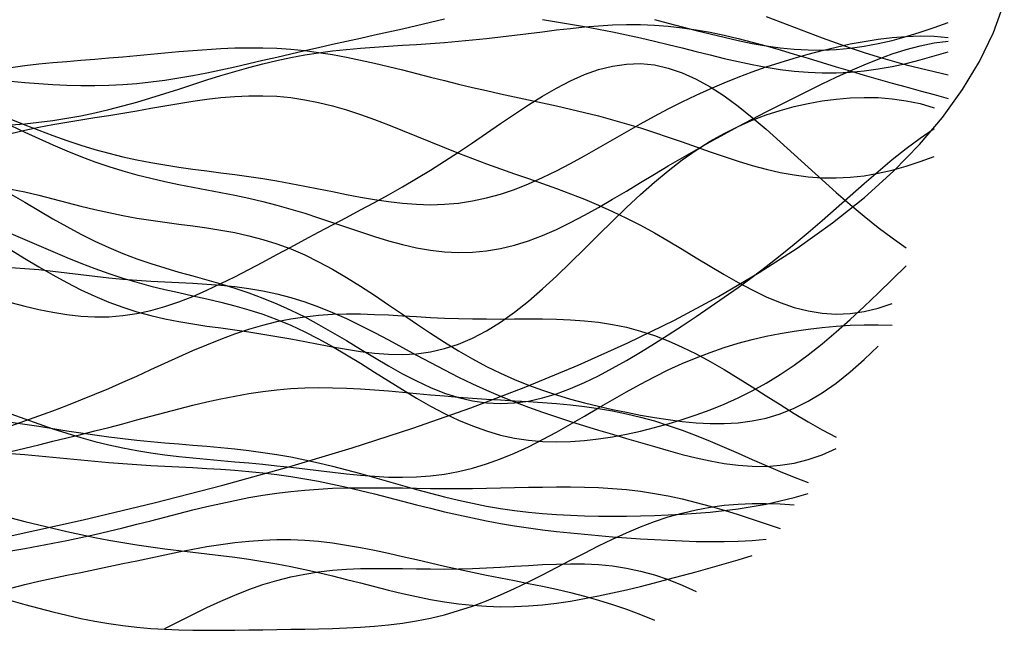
# Model space of a CAD drawing. Extents: x -15.9 to 15.9, y -4.2 to 4.2.
# Tile 12 of 13: x 10.6 to 15.9, y -3.9 to -0.6. Entities that reach past the tile are written whole.
import ezdxf

# ---------------------------------------------------------------- set-up
doc = ezdxf.new("R2010")
doc.units = 0

msp = doc.modelspace()

# ---------------------------------------------------------------- linework, layer by layer
at = {"layer": 'CNC'}
for points in [[(10.56091, -3.37333), (10.95514, -3.28672), (11.33561, -3.19622), (11.70217, -3.10191), (12.05465, -3.00385), (12.39291, -2.90215), (12.71676, -2.79686), (13.02606, -2.68809), (13.32063, -2.57591), (13.60031, -2.4604), (13.86494, -2.34165), (14.11438, -2.21974), (14.34846, -2.09474), (14.56706, -1.96673), (14.77003, -1.83577), (14.95725, -1.70192), (15.1286, -1.56523), (15.28397, -1.42572), (15.42326, -1.28339), (15.54638, -1.13823), (15.65325, -0.99014), (15.7438, -0.83897), (15.81796, -0.68442), (15.8757, -0.52595)], [(10.57029, -0.94453), (10.64499, -0.95128), (10.71969, -0.95732), (10.79439, -0.96234), (10.86909, -0.96602), (10.94379, -0.96812), (11.0185, -0.96839), (11.0932, -0.96669), (11.1679, -0.9629), (11.2426, -0.95702), (11.3173, -0.94906), (11.392, -0.93915), (11.46671, -0.92745), (11.54141, -0.91418), (11.61611, -0.89958), (11.69081, -0.88391), (11.76551, -0.86746), (11.84021, -0.85048), (11.91492, -0.83321), (11.98962, -0.81585), (12.06432, -0.79855), (12.13902, -0.78141), (12.21372, -0.76449), (12.28842, -0.74778), (12.36313, -0.73123), (12.43783, -0.71476), (12.51253, -0.69827), (12.58723, -0.68162), (12.66193, -0.66472), (12.73663, -0.64745), (12.81134, -0.62977), (12.88604, -0.61166)], [(13.40895, -0.61557), (13.48365, -0.62773), (13.55835, -0.64026), (13.63305, -0.65333), (13.70776, -0.66712), (13.78246, -0.68175), (13.85716, -0.69729), (13.93186, -0.71375), (14.00656, -0.73107), (14.08126, -0.74911), (14.15597, -0.76767), (14.23067, -0.78645), (14.30537, -0.80511), (14.38007, -0.82326), (14.45477, -0.84047), (14.52947, -0.8563), (14.60418, -0.87032), (14.67888, -0.8821), (14.75358, -0.89128), (14.82828, -0.89754), (14.90298, -0.90063), (14.97768, -0.90039), (15.05239, -0.89676), (15.12709, -0.88974), (15.20179, -0.87945), (15.27649, -0.86609), (15.35119, -0.84991), (15.42589, -0.83124), (15.5006, -0.81047), (15.5753, -0.78798)], [(14.00656, -0.61645), (14.08126, -0.63528), (14.15597, -0.65448), (14.23067, -0.67372), (14.30537, -0.69265), (14.38007, -0.71082), (14.45477, -0.72777), (14.52947, -0.74305), (14.60418, -0.75616), (14.67888, -0.76668), (14.75358, -0.77421), (14.82828, -0.77842), (14.90298, -0.77907), (14.97768, -0.776), (15.05239, -0.76916), (15.12709, -0.75861), (15.20179, -0.74448), (15.27649, -0.72702), (15.35119, -0.70656), (15.42589, -0.68347), (15.5006, -0.65821), (15.5753, -0.63123)], [(14.60418, -0.59917), (14.67888, -0.62746), (14.75358, -0.6561), (14.82828, -0.68466), (14.90298, -0.71274), (14.97768, -0.74), (15.05239, -0.76618), (15.12709, -0.79106), (15.20179, -0.81453), (15.27649, -0.83652), (15.35119, -0.85703), (15.42589, -0.87611), (15.5006, -0.89384), (15.5753, -0.91031)], [(10.57029, -1.1782), (10.64499, -1.17202), (10.71969, -1.16418), (10.79439, -1.15454), (10.86909, -1.14297), (10.94379, -1.12942), (11.0185, -1.11388), (11.0932, -1.0964), (11.1679, -1.0771), (11.2426, -1.0562), (11.3173, -1.03394), (11.392, -1.01066), (11.46671, -0.98673), (11.54141, -0.96256), (11.61611, -0.93855), (11.69081, -0.91514), (11.76551, -0.8927), (11.84021, -0.87158), (11.91492, -0.85208), (11.98962, -0.83442), (12.06432, -0.81872), (12.13902, -0.80504), (12.21372, -0.79333), (12.28842, -0.78347), (12.36313, -0.77525), (12.43783, -0.76842), (12.51253, -0.76265), (12.58723, -0.75761), (12.66193, -0.75295), (12.73663, -0.74832), (12.81134, -0.74344), (12.88604, -0.73803), (12.96074, -0.73193), (13.03544, -0.72502), (13.11014, -0.71729), (13.18484, -0.7088), (13.25955, -0.6997), (13.33425, -0.69023), (13.40895, -0.68068), (13.48365, -0.67141), (13.55835, -0.66281), (13.63305, -0.65526), (13.70776, -0.64916), (13.78246, -0.64488), (13.85716, -0.64273), (13.93186, -0.64297), (14.00656, -0.64579), (14.08126, -0.65129), (14.15597, -0.65949), (14.23067, -0.67031), (14.30537, -0.68361), (14.38007, -0.69917), (14.45477, -0.71673), (14.52947, -0.73595), (14.60418, -0.75652), (14.67888, -0.77807), (14.75358, -0.80029), (14.82828, -0.82285), (14.90298, -0.84551), (14.97768, -0.86805), (15.05239, -0.89031), (15.12709, -0.9122), (15.20179, -0.93368), (15.27649, -0.95476), (15.35119, -0.9755), (15.42589, -0.99597), (15.5006, -1.01627), (15.5753, -1.03649)], [(10.57029, -1.14844), (10.64499, -1.17776), (10.71969, -1.2066), (10.79439, -1.23451), (10.86909, -1.26106), (10.94379, -1.28591), (11.0185, -1.3088), (11.0932, -1.32956), (11.1679, -1.34815), (11.2426, -1.36462), (11.3173, -1.37914), (11.392, -1.39195), (11.46671, -1.4034), (11.54141, -1.41385), (11.61611, -1.42373), (11.69081, -1.43345), (11.76551, -1.44338), (11.84021, -1.45385), (11.91492, -1.46512), (11.98962, -1.47732), (12.06432, -1.4905), (12.13902, -1.50455), (12.21372, -1.51927), (12.28842, -1.53432), (12.36313, -1.54926), (12.43783, -1.56356), (12.51253, -1.57663), (12.58723, -1.58785), (12.66193, -1.59658), (12.73663, -1.60222), (12.81134, -1.60421), (12.88604, -1.60211), (12.96074, -1.59555), (13.03544, -1.5843), (13.11014, -1.56828), (13.18484, -1.54753), (13.25955, -1.52227), (13.33425, -1.4928), (13.40895, -1.45959), (13.48365, -1.42317), (13.55835, -1.38417), (13.63305, -1.34324), (13.70776, -1.30105), (13.78246, -1.25827), (13.85716, -1.21553), (13.93186, -1.17338), (14.00656, -1.13229), (14.08126, -1.09267), (14.15597, -1.05479), (14.23067, -1.01885), (14.30537, -0.98494), (14.38007, -0.95307), (14.45477, -0.9232), (14.52947, -0.89524), (14.60418, -0.86907), (14.67888, -0.8446), (14.75358, -0.82172), (14.82828, -0.8004), (14.90298, -0.78067), (14.97768, -0.76261), (15.05239, -0.74639), (15.12709, -0.73225), (15.20179, -0.7205), (15.27649, -0.71151), (15.35119, -0.70569), (15.42589, -0.70344), (15.5006, -0.70519), (15.5753, -0.71129)], [(10.57029, -1.18195), (10.64499, -1.21663), (10.71969, -1.25102), (10.79439, -1.28451), (10.86909, -1.31659), (10.94379, -1.34682), (11.0185, -1.37487), (11.0932, -1.40055), (11.1679, -1.42379), (11.2426, -1.44467), (11.3173, -1.46341), (11.392, -1.48031), (11.46671, -1.49581), (11.54141, -1.5104), (11.61611, -1.52461), (11.69081, -1.53895), (11.76551, -1.55395), (11.84021, -1.57002), (11.91492, -1.5875), (11.98962, -1.60662), (12.06432, -1.62744), (12.13902, -1.64988), (12.21372, -1.67373), (12.28842, -1.69859), (12.36313, -1.72395), (12.43783, -1.74917), (12.51253, -1.77356), (12.58723, -1.79632), (12.66193, -1.81669), (12.73663, -1.83388), (12.81134, -1.8472), (12.88604, -1.85602), (12.96074, -1.85984), (13.03544, -1.85829), (13.11014, -1.85118), (13.18484, -1.83844), (13.25955, -1.82022), (13.33425, -1.79677), (13.40895, -1.76851), (13.48365, -1.73596), (13.55835, -1.69972), (13.63305, -1.66045), (13.70776, -1.61884), (13.78246, -1.57556), (13.85716, -1.53124), (13.93186, -1.48644), (14.00656, -1.44164), (14.08126, -1.39722), (14.15597, -1.35347), (14.23067, -1.31055), (14.30537, -1.26854), (14.38007, -1.22744), (14.45477, -1.1872), (14.52947, -1.14772), (14.60418, -1.1089), (14.67888, -1.07066), (14.75358, -1.03298), (14.82828, -0.99589), (14.90298, -0.95951), (14.97768, -0.92408), (15.05239, -0.88991), (15.12709, -0.85744), (15.20179, -0.8272), (15.27649, -0.79977), (15.35119, -0.77581), (15.42589, -0.75597), (15.5006, -0.74093), (15.5753, -0.73128)], [(10.57029, -0.87162), (10.64499, -0.86157), (10.71969, -0.85303), (10.79439, -0.84563), (10.86909, -0.83897), (10.94379, -0.83274), (11.0185, -0.82664), (11.0932, -0.82046), (11.1679, -0.81408), (11.2426, -0.80746), (11.3173, -0.80065), (11.392, -0.7938), (11.46671, -0.78709), (11.54141, -0.78082), (11.61611, -0.77527), (11.69081, -0.77078), (11.76551, -0.76768), (11.84021, -0.76626), (11.91492, -0.76679), (11.98962, -0.76947), (12.06432, -0.77442), (12.13902, -0.78169), (12.21372, -0.79124), (12.28842, -0.80295), (12.36313, -0.81662), (12.43783, -0.83199), (12.51253, -0.84876), (12.58723, -0.86658), (12.66193, -0.88511), (12.73663, -0.904), (12.81134, -0.92295), (12.88604, -0.9417), (12.96074, -0.96006), (13.03544, -0.9779), (13.11014, -0.99518), (13.18484, -1.01195), (13.25955, -1.02831), (13.33425, -1.04444), (13.40895, -1.06058), (13.48365, -1.07699), (13.55835, -1.09395), (13.63305, -1.11172), (13.70776, -1.13054), (13.78246, -1.15057), (13.85716, -1.17194), (13.93186, -1.19464), (14.00656, -1.21861), (14.08126, -1.24365), (14.15597, -1.26947), (14.23067, -1.2957), (14.30537, -1.32185), (14.38007, -1.3474), (14.45477, -1.37175), (14.52947, -1.3943), (14.60418, -1.41444), (14.67888, -1.43161), (14.75358, -1.44527), (14.82828, -1.455), (14.90298, -1.46045), (14.97768, -1.46138), (15.05239, -1.4577), (15.12709, -1.4494), (15.20179, -1.43663), (15.27649, -1.41964), (15.35119, -1.39878), (15.42589, -1.37448), (15.5006, -1.34724)], [(10.57029, -2.12575), (10.64499, -2.14531), (10.71969, -2.16319), (10.79439, -2.17859), (10.86909, -2.1908), (10.94379, -2.19913), (11.0185, -2.20306), (11.0932, -2.20216), (11.1679, -2.1962), (11.2426, -2.1851), (11.3173, -2.16895), (11.392, -2.14801), (11.46671, -2.12267), (11.54141, -2.09344), (11.61611, -2.06091), (11.69081, -2.02572), (11.76551, -1.98851), (11.84021, -1.94989), (11.91492, -1.9104), (11.98962, -1.87051), (12.06432, -1.83054), (12.13902, -1.79071), (12.21372, -1.75109), (12.28842, -1.71163), (12.36313, -1.67217), (12.43783, -1.63247), (12.51253, -1.59221), (12.58723, -1.55107), (12.66193, -1.50873), (12.73663, -1.46492), (12.81134, -1.41947), (12.88604, -1.37235), (12.96074, -1.32364), (13.03544, -1.27361), (13.11014, -1.2227), (13.18484, -1.17153), (13.25955, -1.12085), (13.33425, -1.07158), (13.40895, -1.02472), (13.48365, -0.98135), (13.55835, -0.94257), (13.63305, -0.90944), (13.70776, -0.88296), (13.78246, -0.86401), (13.85716, -0.85329), (13.93186, -0.85133), (14.00656, -0.85842), (14.08126, -0.87463), (14.15597, -0.89978), (14.23067, -0.93344), (14.30537, -0.975), (14.38007, -1.02363), (14.45477, -1.07837), (14.52947, -1.13812), (14.60418, -1.20174), (14.67888, -1.26806), (14.75358, -1.33594), (14.82828, -1.40431), (14.90298, -1.47222), (14.97768, -1.53883), (15.05239, -1.60349), (15.12709, -1.6657), (15.20179, -1.72513), (15.27649, -1.7816), (15.35119, -1.8351)], [(10.57029, -1.22476), (10.64499, -1.20634), (10.71969, -1.1904), (10.79439, -1.17632), (10.86909, -1.16349), (10.94379, -1.15135), (11.0185, -1.13945), (11.0932, -1.12746), (11.1679, -1.11516), (11.2426, -1.1025), (11.3173, -1.08958), (11.392, -1.07662), (11.46671, -1.06397), (11.54141, -1.05209), (11.61611, -1.04147), (11.69081, -1.03267), (11.76551, -1.02622), (11.84021, -1.02262), (11.91492, -1.0223), (11.98962, -1.02559), (12.06432, -1.03269), (12.13902, -1.04367), (12.21372, -1.05847), (12.28842, -1.07687), (12.36313, -1.09855), (12.43783, -1.12306), (12.51253, -1.1499), (12.58723, -1.17849), (12.66193, -1.20826), (12.73663, -1.23864), (12.81134, -1.26912), (12.88604, -1.29929), (12.96074, -1.32882), (13.03544, -1.35753), (13.11014, -1.38535), (13.18484, -1.41237), (13.25955, -1.43878), (13.33425, -1.46491), (13.40895, -1.49116), (13.48365, -1.51799), (13.55835, -1.54586), (13.63305, -1.57525), (13.70776, -1.60654), (13.78246, -1.64006), (13.85716, -1.67598), (13.93186, -1.71436), (14.00656, -1.75505), (14.08126, -1.79776), (14.15597, -1.84201), (14.23067, -1.88716), (14.30537, -1.93242), (14.38007, -1.97688), (14.45477, -2.01957), (14.52947, -2.05945), (14.60418, -2.09552), (14.67888, -2.1268), (14.75358, -2.1524), (14.82828, -2.17156), (14.90298, -2.18369), (14.97768, -2.18838), (15.05239, -2.18541), (15.12709, -2.17478), (15.20179, -2.15668), (15.27649, -2.1315)], [(10.57029, -1.84468), (10.64499, -1.89078), (10.71969, -1.93589), (10.79439, -1.97929), (10.86909, -2.02031), (10.94379, -2.05841), (11.0185, -2.09316), (11.0932, -2.12429), (11.1679, -2.15169), (11.2426, -2.17544), (11.3173, -2.19576), (11.392, -2.21303), (11.46671, -2.22773), (11.54141, -2.24044), (11.61611, -2.25177), (11.69081, -2.26236), (11.76551, -2.27276), (11.84021, -2.28346), (11.91492, -2.29484), (11.98962, -2.30709), (12.06432, -2.32025), (12.13902, -2.33415), (12.21372, -2.34845), (12.28842, -2.36262), (12.36313, -2.37596), (12.43783, -2.38766), (12.51253, -2.39681), (12.58723, -2.40245), (12.66193, -2.40365), (12.73663, -2.39951), (12.81134, -2.38925), (12.88604, -2.37222), (12.96074, -2.34798), (13.03544, -2.31629), (13.11014, -2.27714), (13.18484, -2.23076), (13.25955, -2.17761), (13.33425, -2.11838), (13.40895, -2.05393), (13.48365, -1.98529), (13.55835, -1.91358), (13.63305, -1.84002), (13.70776, -1.7658), (13.78246, -1.69211), (13.85716, -1.62004), (13.93186, -1.55059), (14.00656, -1.48459), (14.08126, -1.4227), (14.15597, -1.36542), (14.23067, -1.31306), (14.30537, -1.26574), (14.38007, -1.22345), (14.45477, -1.18607), (14.52947, -1.15335), (14.60418, -1.12502), (14.67888, -1.10079), (14.75358, -1.08037), (14.82828, -1.06355), (14.90298, -1.05021), (14.97768, -1.04029), (15.05239, -1.0339), (15.12709, -1.03122), (15.20179, -1.03257), (15.27649, -1.03832), (15.35119, -1.04893), (15.42589, -1.06488), (15.5006, -1.08664)], [(10.57029, -1.5477), (10.64499, -1.59157), (10.71969, -1.63568), (10.79439, -1.67916), (10.86909, -1.7212), (10.94379, -1.76115), (11.0185, -1.79848), (11.0932, -1.83289), (11.1679, -1.86426), (11.2426, -1.89266), (11.3173, -1.91838), (11.392, -1.94188), (11.46671, -1.96376), (11.54141, -1.98471), (11.61611, -2.00553), (11.69081, -2.027), (11.76551, -2.04987), (11.84021, -2.07481), (11.91492, -2.10236), (11.98962, -2.13291), (12.06432, -2.16665), (12.13902, -2.20355), (12.21372, -2.24337), (12.28842, -2.28565), (12.36313, -2.32975), (12.43783, -2.37486), (12.51253, -2.42003), (12.58723, -2.46421), (12.66193, -2.50633), (12.73663, -2.54532), (12.81134, -2.58017), (12.88604, -2.60997), (12.96074, -2.63395), (13.03544, -2.65151), (13.11014, -2.66226), (13.18484, -2.66598), (13.25955, -2.6627), (13.33425, -2.6526), (13.40895, -2.63607), (13.48365, -2.6136), (13.55835, -2.58582), (13.63305, -2.55341), (13.70776, -2.51709), (13.78246, -2.47753), (13.85716, -2.43537), (13.93186, -2.39117), (14.00656, -2.34535), (14.08126, -2.29824), (14.15597, -2.25001), (14.23067, -2.20072), (14.30537, -2.15032), (14.38007, -2.09868), (14.45477, -2.0456), (14.52947, -1.99086), (14.60418, -1.93429), (14.67888, -1.87574), (14.75358, -1.81519), (14.82828, -1.75272), (14.90298, -1.68858), (14.97768, -1.62319), (15.05239, -1.55714), (15.12709, -1.49118), (15.20179, -1.42623), (15.27649, -1.36332), (15.35119, -1.30359), (15.42589, -1.24821), (15.5006, -1.19837)], [(10.57029, -1.5208), (10.64499, -1.53604), (10.71969, -1.55364), (10.79439, -1.57264), (10.86909, -1.59215), (10.94379, -1.61138), (11.0185, -1.62968), (11.0932, -1.64661), (11.1679, -1.66187), (11.2426, -1.67542), (11.3173, -1.68739), (11.392, -1.6981), (11.46671, -1.70804), (11.54141, -1.71782), (11.61611, -1.72814), (11.69081, -1.73975), (11.76551, -1.7534), (11.84021, -1.76978), (11.91492, -1.78949), (11.98962, -1.813), (12.06432, -1.84063), (12.13902, -1.87252), (12.21372, -1.90862), (12.28842, -1.94867), (12.36313, -1.99228), (12.43783, -2.03887), (12.51253, -2.08774), (12.58723, -2.13812), (12.66193, -2.18917), (12.73663, -2.24007), (12.81134, -2.29002), (12.88604, -2.33828), (12.96074, -2.38425), (13.03544, -2.42744), (13.11014, -2.4675), (13.18484, -2.50426), (13.25955, -2.53768), (13.33425, -2.56785), (13.40895, -2.595), (13.48365, -2.61943), (13.55835, -2.64148), (13.63305, -2.66151), (13.70776, -2.67985), (13.78246, -2.69678), (13.85716, -2.71245), (13.93186, -2.72691), (14.00656, -2.74007), (14.08126, -2.75167), (14.15597, -2.76133), (14.23067, -2.76852), (14.30537, -2.77259), (14.38007, -2.77282), (14.45477, -2.76844), (14.52947, -2.7587), (14.60418, -2.74286), (14.67888, -2.72031), (14.75358, -2.69057), (14.82828, -2.6533), (14.90298, -2.60842), (14.97768, -2.55602), (15.05239, -2.49648), (15.12709, -2.43037), (15.20179, -2.35851)], [(10.57029, -1.75842), (10.64499, -1.78948), (10.71969, -1.82165), (10.79439, -1.85404), (10.86909, -1.88587), (10.94379, -1.91645), (11.0185, -1.94526), (11.0932, -1.97192), (11.1679, -1.99627), (11.2426, -2.01833), (11.3173, -2.03831), (11.392, -2.05658), (11.46671, -2.07366), (11.54141, -2.0902), (11.61611, -2.10689), (11.69081, -2.12448), (11.76551, -2.14367), (11.84021, -2.16512), (11.91492, -2.18939), (11.98962, -2.21689), (12.06432, -2.24786), (12.13902, -2.28238), (12.21372, -2.32031), (12.28842, -2.36134), (12.36313, -2.40498), (12.43783, -2.45058), (12.51253, -2.49738), (12.58723, -2.5445), (12.66193, -2.59106), (12.73663, -2.63613), (12.81134, -2.67886), (12.88604, -2.71843), (12.96074, -2.75416), (13.03544, -2.78551), (13.11014, -2.81207), (13.18484, -2.83362), (13.25955, -2.85008), (13.33425, -2.86153), (13.40895, -2.86819), (13.48365, -2.87038), (13.55835, -2.86848), (13.63305, -2.86294), (13.70776, -2.85419), (13.78246, -2.84263), (13.85716, -2.82862), (13.93186, -2.81241), (14.00656, -2.79414), (14.08126, -2.77385), (14.15597, -2.75144), (14.23067, -2.72673), (14.30537, -2.69943), (14.38007, -2.66917), (14.45477, -2.63557), (14.52947, -2.59823), (14.60418, -2.55681), (14.67888, -2.51103), (14.75358, -2.46073), (14.82828, -2.4059), (14.90298, -2.34669), (14.97768, -2.28344), (15.05239, -2.21668), (15.12709, -2.14713), (15.20179, -2.07567), (15.27649, -2.00335), (15.35119, -1.93133)], [(10.57029, -1.93976), (10.64499, -1.94421), (10.71969, -1.95095), (10.79439, -1.95923), (10.86909, -1.96829), (10.94379, -1.97751), (11.0185, -1.98633), (11.0932, -1.99436), (11.1679, -2.00137), (11.2426, -2.00727), (11.3173, -2.01216), (11.392, -2.01627), (11.46671, -2.01999), (11.54141, -2.02378), (11.61611, -2.0282), (11.69081, -2.03386), (11.76551, -2.04133), (11.84021, -2.05119), (11.91492, -2.06391), (11.98962, -2.07989), (12.06432, -2.09937), (12.13902, -2.12248), (12.21372, -2.14918), (12.28842, -2.1793), (12.36313, -2.21251), (12.43783, -2.24836), (12.51253, -2.28633), (12.58723, -2.32581), (12.66193, -2.36615), (12.73663, -2.40672), (12.81134, -2.44692), (12.88604, -2.48619), (12.96074, -2.52408), (13.03544, -2.56025), (13.11014, -2.59448), (13.18484, -2.62667), (13.25955, -2.65684), (13.33425, -2.68511), (13.40895, -2.7117), (13.48365, -2.73689), (13.55835, -2.76099), (13.63305, -2.78431), (13.70776, -2.80711), (13.78246, -2.8296), (13.85716, -2.85189), (13.93186, -2.87398), (14.00656, -2.89573), (14.08126, -2.91687), (14.15597, -2.93699), (14.23067, -2.95556), (14.30537, -2.97194), (14.38007, -2.98542), (14.45477, -2.99524), (14.52947, -3.00063), (14.60418, -3.00088), (14.67888, -2.99531), (14.75358, -2.9834), (14.82828, -2.96472), (14.90298, -2.93907), (14.97768, -2.9064)], [(10.57029, -2.78448), (10.64499, -2.75817), (10.71969, -2.73147), (10.79439, -2.70414), (10.86909, -2.67594), (10.94379, -2.64671), (11.0185, -2.61634), (11.0932, -2.58483), (11.1679, -2.55226), (11.2426, -2.51882), (11.3173, -2.4848), (11.392, -2.45057), (11.46671, -2.41661), (11.54141, -2.38341), (11.61611, -2.35152), (11.69081, -2.32146), (11.76551, -2.29373), (11.84021, -2.26878), (11.91492, -2.24696), (11.98962, -2.22853), (12.06432, -2.21362), (12.13902, -2.20223), (12.21372, -2.19423), (12.28842, -2.18937), (12.36313, -2.18729), (12.43783, -2.18755), (12.51253, -2.18963), (12.58723, -2.19299), (12.66193, -2.19709), (12.73663, -2.20142), (12.81134, -2.20552), (12.88604, -2.20905), (12.96074, -2.21175), (13.03544, -2.21352), (13.11014, -2.21437), (13.18484, -2.21448), (13.25955, -2.21416), (13.33425, -2.2138), (13.40895, -2.21395), (13.48365, -2.21518), (13.55835, -2.21811), (13.63305, -2.22339), (13.70776, -2.23159), (13.78246, -2.24327), (13.85716, -2.25884), (13.93186, -2.27862), (14.00656, -2.30278), (14.08126, -2.33132), (14.15597, -2.36411), (14.23067, -2.40084), (14.30537, -2.44105), (14.38007, -2.48418), (14.45477, -2.52954), (14.52947, -2.57638), (14.60418, -2.62393), (14.67888, -2.67137), (14.75358, -2.71796), (14.82828, -2.76297), (14.90298, -2.80578), (14.97768, -2.84587)], [(10.57029, -2.72052), (10.64499, -2.74785), (10.71969, -2.77459), (10.79439, -2.80034), (10.86909, -2.82468), (10.94379, -2.84731), (11.0185, -2.86797), (11.0932, -2.8865), (11.1679, -2.90283), (11.2426, -2.91703), (11.3173, -2.9292), (11.392, -2.93959), (11.46671, -2.94849), (11.54141, -2.95622), (11.61611, -2.96317), (11.69081, -2.9697), (11.76551, -2.97614), (11.84021, -2.98279), (11.91492, -2.98987), (11.98962, -2.99749), (12.06432, -3.00568), (12.13902, -3.01433), (12.21372, -3.02326), (12.28842, -3.03213), (12.36313, -3.04054), (12.43783, -3.048), (12.51253, -3.05398), (12.58723, -3.05791), (12.66193, -3.05923), (12.73663, -3.0574), (12.81134, -3.05196), (12.88604, -3.04252), (12.96074, -3.02881), (13.03544, -3.01069), (13.11014, -2.98814), (13.18484, -2.96129), (13.25955, -2.93041), (13.33425, -2.8959), (13.40895, -2.85826), (13.48365, -2.81808), (13.55835, -2.77604), (13.63305, -2.73284), (13.70776, -2.68918), (13.78246, -2.64575), (13.85716, -2.60322), (13.93186, -2.56214), (14.00656, -2.52302), (14.08126, -2.48625), (14.15597, -2.45212), (14.23067, -2.42081), (14.30537, -2.3924), (14.38007, -2.36689), (14.45477, -2.3442), (14.52947, -2.32421), (14.60418, -2.30674), (14.67888, -2.29164), (14.75358, -2.27874), (14.82828, -2.26794), (14.90298, -2.25915), (14.97768, -2.25237), (15.05239, -2.24765), (15.12709, -2.24512), (15.20179, -2.24498), (15.27649, -2.24745)], [(10.57029, -2.92248), (10.64499, -2.90377), (10.71969, -2.88543), (10.79439, -2.86726), (10.86909, -2.84905), (10.94379, -2.83063), (11.0185, -2.8119), (11.0932, -2.79278), (11.1679, -2.77328), (11.2426, -2.75349), (11.3173, -2.73354), (11.392, -2.71365), (11.46671, -2.69409), (11.54141, -2.67516), (11.61611, -2.6572), (11.69081, -2.64054), (11.76551, -2.62549), (11.84021, -2.61234), (11.91492, -2.60131), (11.98962, -2.59258), (12.06432, -2.58621), (12.13902, -2.58221), (12.21372, -2.58051), (12.28842, -2.58093), (12.36313, -2.58324), (12.43783, -2.58714), (12.51253, -2.59231), (12.58723, -2.59839), (12.66193, -2.60502), (12.73663, -2.61188), (12.81134, -2.61866), (12.88604, -2.62513), (12.96074, -2.63115), (13.03544, -2.63664), (13.11014, -2.64163), (13.18484, -2.64623), (13.25955, -2.65063), (13.33425, -2.65512), (13.40895, -2.66003), (13.48365, -2.66575), (13.55835, -2.67267), (13.63305, -2.68119), (13.70776, -2.69168), (13.78246, -2.70446), (13.85716, -2.71977), (13.93186, -2.73778), (14.00656, -2.75855), (14.08126, -2.78202), (14.15597, -2.80804), (14.23067, -2.83633), (14.30537, -2.86653), (14.38007, -2.89818), (14.45477, -2.93077), (14.52947, -2.96373), (14.60418, -2.99647), (14.67888, -3.02841), (14.75358, -3.059), (14.82828, -3.08772)], [(10.57029, -2.76445), (10.64499, -2.77532), (10.71969, -2.78689), (10.79439, -2.79879), (10.86909, -2.81063), (10.94379, -2.82211), (11.0185, -2.83297), (11.0932, -2.84303), (11.1679, -2.8522), (11.2426, -2.86047), (11.3173, -2.86793), (11.392, -2.87471), (11.46671, -2.88105), (11.54141, -2.88722), (11.61611, -2.89352), (11.69081, -2.90028), (11.76551, -2.90781), (11.84021, -2.9164), (11.91492, -2.92632), (11.98962, -2.93775), (12.06432, -2.95081), (12.13902, -2.96556), (12.21372, -2.98195), (12.28842, -2.99986), (12.36313, -3.0191), (12.43783, -3.03941), (12.51253, -3.06046), (12.58723, -3.0819), (12.66193, -3.10335), (12.73663, -3.12444), (12.81134, -3.14478), (12.88604, -3.16406), (12.96074, -3.18198), (13.03544, -3.19832), (13.11014, -3.2129), (13.18484, -3.22562), (13.25955, -3.23646), (13.33425, -3.24544), (13.40895, -3.25265), (13.48365, -3.25821), (13.55835, -3.26229), (13.63305, -3.26503), (13.70776, -3.26661), (13.78246, -3.26716), (13.85716, -3.2668), (13.93186, -3.26559), (14.00656, -3.26354), (14.08126, -3.26061), (14.15597, -3.25669), (14.23067, -3.25166), (14.30537, -3.2453), (14.38007, -3.2374), (14.45477, -3.22773), (14.52947, -3.21604), (14.60418, -3.20212), (14.67888, -3.18581), (14.75358, -3.16696), (14.82828, -3.14553)], [(10.57029, -2.93155), (10.64499, -2.93752), (10.71969, -2.94437), (10.79439, -2.95174), (10.86909, -2.95928), (10.94379, -2.9667), (11.0185, -2.97377), (11.0932, -2.98031), (11.1679, -2.98621), (11.2426, -2.99145), (11.3173, -2.9961), (11.392, -3.00026), (11.46671, -3.00412), (11.54141, -3.00792), (11.61611, -3.01191), (11.69081, -3.01639), (11.76551, -3.02163), (11.84021, -3.0279), (11.91492, -3.03542), (11.98962, -3.04438), (12.06432, -3.05488), (12.13902, -3.06698), (12.21372, -3.08066), (12.28842, -3.09583), (12.36313, -3.11233), (12.43783, -3.12995), (12.51253, -3.14843), (12.58723, -3.16746), (12.66193, -3.18674), (12.73663, -3.20594), (12.81134, -3.22478), (12.88604, -3.24296), (12.96074, -3.26026), (13.03544, -3.27649), (13.11014, -3.29153), (13.18484, -3.3053), (13.25955, -3.31779), (13.33425, -3.32903), (13.40895, -3.33911), (13.48365, -3.34814), (13.55835, -3.35624), (13.63305, -3.36356), (13.70776, -3.37022), (13.78246, -3.37633), (13.85716, -3.38193), (13.93186, -3.38707), (14.00656, -3.39169), (14.08126, -3.39571), (14.15597, -3.39899), (14.23067, -3.40132), (14.30537, -3.40248), (14.38007, -3.40218), (14.45477, -3.40015), (14.52947, -3.39609), (14.60418, -3.38976)], [(10.57029, -3.45239), (10.64499, -3.4391), (10.71969, -3.42536), (10.79439, -3.41107), (10.86909, -3.39611), (10.94379, -3.3804), (11.0185, -3.36391), (11.0932, -3.34664), (11.1679, -3.32865), (11.2426, -3.31007), (11.3173, -3.29106), (11.392, -3.27185), (11.46671, -3.25269), (11.54141, -3.23387), (11.61611, -3.2157), (11.69081, -3.19847), (11.76551, -3.18246), (11.84021, -3.16792), (11.91492, -3.15504), (11.98962, -3.14397), (12.06432, -3.13478), (12.13902, -3.12748), (12.21372, -3.122), (12.28842, -3.1182), (12.36313, -3.1159), (12.43783, -3.11485), (12.51253, -3.11476), (12.58723, -3.11536), (12.66193, -3.11634), (12.73663, -3.11742), (12.81134, -3.11836), (12.88604, -3.11896), (12.96074, -3.11908), (13.03544, -3.11866), (13.11014, -3.11771), (13.18484, -3.11632), (13.25955, -3.11464), (13.33425, -3.1129), (13.40895, -3.11138), (13.48365, -3.1104), (13.55835, -3.1103), (13.63305, -3.11142), (13.70776, -3.11409), (13.78246, -3.1186), (13.85716, -3.12521), (13.93186, -3.1341), (14.00656, -3.14536), (14.08126, -3.15903), (14.15597, -3.17504), (14.23067, -3.19326), (14.30537, -3.21347), (14.38007, -3.23537), (14.45477, -3.25862), (14.52947, -3.28286), (14.60418, -3.30766), (14.67888, -3.33263)], [(10.57029, -3.71647), (10.64499, -3.7377), (10.71969, -3.7583), (10.79439, -3.7779), (10.86909, -3.79618), (10.94379, -3.81282), (11.0185, -3.8276), (11.0932, -3.84037), (11.1679, -3.85102), (11.2426, -3.85958), (11.3173, -3.86613), (11.392, -3.87081), (11.46671, -3.87386), (11.54141, -3.87552), (11.61611, -3.87609), (11.69081, -3.87586), (11.76551, -3.8751), (11.84021, -3.87404), (11.91492, -3.87286), (11.98962, -3.87167), (12.06432, -3.8705), (12.13902, -3.86927), (12.21372, -3.86785), (12.28842, -3.86599), (12.36313, -3.8634), (12.43783, -3.8597), (12.51253, -3.85452), (12.58723, -3.84744), (12.66193, -3.83806), (12.73663, -3.82601), (12.81134, -3.811), (12.88604, -3.79281), (12.96074, -3.7713), (13.03544, -3.74646), (13.11014, -3.71841), (13.18484, -3.68737), (13.25955, -3.65367), (13.33425, -3.61776), (13.40895, -3.58019), (13.48365, -3.54156), (13.55835, -3.50253), (13.63305, -3.46376), (13.70776, -3.42594), (13.78246, -3.38971), (13.85716, -3.35565), (13.93186, -3.32428), (14.00656, -3.29602), (14.08126, -3.27118), (14.15597, -3.24998), (14.23067, -3.23252), (14.30537, -3.2188), (14.38007, -3.20874), (14.45477, -3.20215), (14.52947, -3.19882), (14.60418, -3.19848), (14.67888, -3.20084), (14.75358, -3.20563)], [(10.57029, -3.27638), (10.64499, -3.2946), (10.71969, -3.31294), (10.79439, -3.33104), (10.86909, -3.34856), (10.94379, -3.36521), (11.0185, -3.38079), (11.0932, -3.39515), (11.1679, -3.40824), (11.2426, -3.4201), (11.3173, -3.43084), (11.392, -3.44066), (11.46671, -3.44981), (11.54141, -3.45858), (11.61611, -3.4673), (11.69081, -3.4763), (11.76551, -3.48591), (11.84021, -3.4964), (11.91492, -3.50801), (11.98962, -3.52089), (12.06432, -3.53513), (12.13902, -3.55073), (12.21372, -3.56758), (12.28842, -3.58549), (12.36313, -3.6042), (12.43783, -3.62337), (12.51253, -3.6426), (12.58723, -3.66146), (12.66193, -3.67949), (12.73663, -3.69625), (12.81134, -3.71132), (12.88604, -3.72431), (12.96074, -3.73489), (13.03544, -3.74283), (13.11014, -3.74793), (13.18484, -3.75013), (13.25955, -3.74941), (13.33425, -3.74586), (13.40895, -3.73963), (13.48365, -3.73092), (13.55835, -3.71999), (13.63305, -3.70712), (13.70776, -3.6926), (13.78246, -3.67671), (13.85716, -3.65971), (13.93186, -3.64182), (14.00656, -3.62322), (14.08126, -3.60404), (14.15597, -3.58433), (14.23067, -3.56413), (14.30537, -3.54339), (14.38007, -3.52206), (14.45477, -3.50006), (14.52947, -3.47728)], [(10.57029, -3.65162), (10.64499, -3.63242), (10.71969, -3.61471), (10.79439, -3.5981), (10.86909, -3.58222), (10.94379, -3.56673), (11.0185, -3.55136), (11.0932, -3.53593), (11.1679, -3.52033), (11.2426, -3.50457), (11.3173, -3.48873), (11.392, -3.47302), (11.46671, -3.4577), (11.54141, -3.44312), (11.61611, -3.42964), (11.69081, -3.41766), (11.76551, -3.40756), (11.84021, -3.3997), (11.91492, -3.39436), (11.98962, -3.39176), (12.06432, -3.39203), (12.13902, -3.3952), (12.21372, -3.40119), (12.28842, -3.40983), (12.36313, -3.42085), (12.43783, -3.43393), (12.51253, -3.44867), (12.58723, -3.46465), (12.66193, -3.48145), (12.73663, -3.49867), (12.81134, -3.51594), (12.88604, -3.53298), (12.96074, -3.54958), (13.03544, -3.56563), (13.11014, -3.58114), (13.18484, -3.59622), (13.25955, -3.61105), (13.33425, -3.62593), (13.40895, -3.64122), (13.48365, -3.65732), (13.55835, -3.67463), (13.63305, -3.69356), (13.70776, -3.71448), (13.78246, -3.73767), (13.85716, -3.76333), (13.93186, -3.79155), (14.00656, -3.82229)], [(11.392, -3.86685), (11.46671, -3.82868), (11.54141, -3.79112), (11.61611, -3.75476), (11.69081, -3.72019), (11.76551, -3.68797), (11.84021, -3.6586), (11.91492, -3.63246), (11.98962, -3.60985), (12.06432, -3.5909), (12.13902, -3.57564), (12.21372, -3.56394), (12.28842, -3.55554), (12.36313, -3.55005), (12.43783, -3.547), (12.51253, -3.54585), (12.58723, -3.54603), (12.66193, -3.54693), (12.73663, -3.54803), (12.81134, -3.54882), (12.88604, -3.54892), (12.96074, -3.54807), (13.03544, -3.54612), (13.11014, -3.5431), (13.18484, -3.53917), (13.25955, -3.53464), (13.33425, -3.52996), (13.40895, -3.52565), (13.48365, -3.52236), (13.55835, -3.52074), (13.63305, -3.52147), (13.70776, -3.52521), (13.78246, -3.53254), (13.85716, -3.54395), (13.93186, -3.55981), (14.00656, -3.58034), (14.08126, -3.60561), (14.15597, -3.63551), (14.23067, -3.66978)]]:
    msp.add_lwpolyline(points, dxfattribs=at)

doc.saveas('drawing.dxf')
